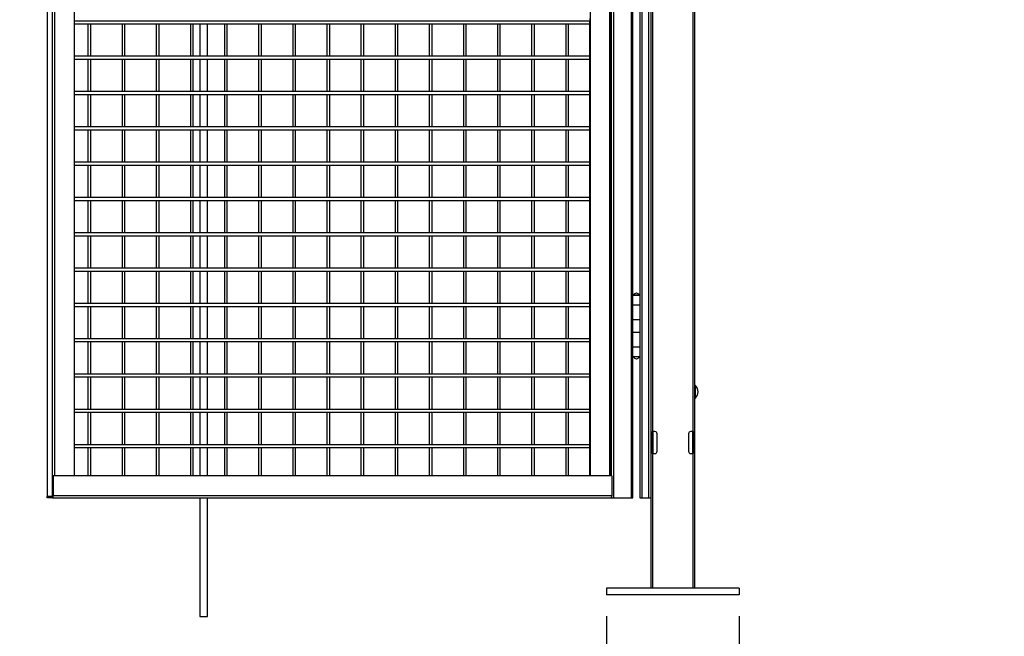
# Model space of a CAD drawing. Header units: inches. Extents: x 0.2 to 10.8, y 0.2 to 8.2.
# Tile 9 of 27: x 3.9 to 6.2, y 1.9 to 3.3. Entities that reach past the tile are written whole.
import ezdxf

# ---------------------------------------------------------------- set-up
doc = ezdxf.new("R2010")
doc.units = ezdxf.units.IN
doc.header["$MEASUREMENT"] = 0
doc.layers.add('DIMENSIONS', color=140, linetype='Continuous', lineweight=25)
doc.styles.add('SLDTEXTSTYLE0', font='TXT', dxfattribs={"width": 0.7})
doc.dimstyles.new('SLDDIMSTYLE0', dxfattribs={"dimtxt": 0.084961, "dimasz": 0.13, "dimexe": 0, "dimexo": 0.0625, "dimgap": 0.02124, "dimtad": 0, "dimtih": 1, "dimtoh": 1, "dimlfac": 24, "dimrnd": 1e-09, "dimzin": 12, "dimdsep": 46, "dimtxsty": 'SLDTEXTSTYLE0', "dimsah": 1, "dimcen": 0.09, "dimadec": 0, "dimazin": 3, "dimtfac": 1, "dimtofl": 0, "dimtmove": 0, "dimatfit": 3, "dimfxl": 0, "dimfrac": 2, "dimtolj": 1, "dimtzin": 12, "dimarcsym": 0})
doc.dimstyles.new('SLDDIMSTYLE1', dxfattribs={"dimtxt": 0.084961, "dimasz": 0.13, "dimexe": 0, "dimexo": 0.0625, "dimgap": 0.02124, "dimtad": 0, "dimtih": 1, "dimtoh": 1, "dimlfac": 24, "dimrnd": 1e-09, "dimzin": 4, "dimdsep": 46, "dimtxsty": 'SLDTEXTSTYLE0', "dimsah": 1, "dimcen": 0.09, "dimadec": 0, "dimazin": 1, "dimtfac": 1, "dimtmove": 0, "dimatfit": 0, "dimfxl": 0, "dimfrac": 2, "dimtolj": 1, "dimtzin": 12, "dimarcsym": 0})

# ---------------------------------------------------------------- blocks, each defined once
blk = doc.blocks.new('_D_3')
at = {"layer": 'DIMENSIONS'}
for p, q in [((2.5469, 1.9235), (2.5469, 1.5119)), ((5.2656, 1.9235), (5.2656, 1.5119)), ((2.5469, 1.6369), (3.5822, 1.6369)), ((3.6973, 1.6369), (3.6688, 1.6369)), ((3.6688, 1.6369), (3.6688, 1.5018)), ((4.0911, 1.6369), (4.1197, 1.6369)), ((4.1197, 1.6369), (4.1197, 1.5018)), ((5.2656, 1.6369), (4.2063, 1.6369)), ((3.6688, 1.5018), (3.6973, 1.5018)), ((4.1197, 1.5018), (4.0911, 1.5018))]:
    blk.add_line(p, q, dxfattribs=at)
for points in [[(2.5469, 1.6369), (2.6769, 1.6169), (2.6769, 1.6569)], [(5.2656, 1.6369), (5.1356, 1.6569), (5.1356, 1.6169)]]:
    blk.add_solid(points, dxfattribs=at)
at = {"layer": 'DIMENSIONS', "char_height": 0.08333, "attachment_point": 1, "style": 'SLDTEXTSTYLE0'}
for s, insert in [('65.25', (3.7327, 1.7633)), ('1657.4', (3.6973, 1.6093))]:
    blk.add_mtext(s, dxfattribs=dict(at, insert=insert))
blk = doc.blocks.new('_D_4')
at = {"layer": 'DIMENSIONS'}
for p, q in [((5.2656, 1.9235), (5.2656, 1.5119)), ((5.5781, 1.9235), (5.5781, 1.5119)), ((5.2656, 1.6369), (5.0156, 1.6369)), ((5.5781, 1.6369), (5.8165, 1.6369)), ((5.9316, 1.6369), (5.9031, 1.6369)), ((5.9031, 1.6369), (5.9031, 1.5018)), ((6.2548, 1.6369), (6.2833, 1.6369)), ((6.2833, 1.6369), (6.2833, 1.5018)), ((5.9031, 1.5018), (5.9316, 1.5018)), ((6.2833, 1.5018), (6.2548, 1.5018))]:
    blk.add_line(p, q, dxfattribs=at)
for points in [[(5.2656, 1.6369), (5.1356, 1.6569), (5.1356, 1.6169)], [(5.5781, 1.6369), (5.7081, 1.6169), (5.7081, 1.6569)]]:
    blk.add_solid(points, dxfattribs=at)
at = {"layer": 'DIMENSIONS', "char_height": 0.08333, "attachment_point": 1, "style": 'SLDTEXTSTYLE0'}
for s, insert in [('7.50', (5.967, 1.7633)), ('190.5', (5.9316, 1.6093))]:
    blk.add_mtext(s, dxfattribs=dict(at, insert=insert))

msp = doc.modelspace()

# ---------------------------------------------------------------- linework, layer by layer
for p, q in [((3.94568, 4.9505), (3.94568, 2.2057)), ((3.95792, 4.9505), (3.95792, 2.2057)), ((5.28295, 2.2027), (5.28295, 4.9527)), ((5.3234, 4.9527), (5.3234, 2.2027)), ((5.3493, 2.2027), (5.3493, 4.9527)), ((5.3643, 4.9527), (5.3643, 2.2027)), ((5.36982, 4.9527), (5.36982, 1.98916)), ((5.47398, 1.98916), (5.47398, 4.9527)), ((5.22694, 4.90141), (5.22694, 2.25479)), ((5.27261, 4.90141), (5.27261, 2.25479)), ((5.27617, 2.25479), (5.27617, 4.90141)), ((5.2767, 4.90141), (5.2767, 2.25479)), ((5.37482, 2.35895), (5.37482, 3.55687)), ((5.46898, 3.55687), (5.46898, 2.35895)), ((3.96379, 2.25479), (3.96379, 3.52272)), ((4.00947, 3.52562), (4.00947, 2.25479)), ((5.32718, 2.68082), (5.32718, 3.45218)), ((5.34377, 3.45218), (5.34377, 2.68082)), ((4.00947, 3.3277), (5.22551, 3.3277)), ((5.22616, 3.3277), (5.22551, 3.3277)), ((5.22616, 2.25479), (5.22616, 3.32831)), ((4.00947, 3.32104), (5.22616, 3.32104)), ((4.04231, 3.32104), (4.04231, 3.24437)), ((4.04898, 3.24437), (4.04898, 3.32104)), ((4.12281, 3.32104), (4.12281, 3.24437)), ((4.12947, 3.24437), (4.12947, 3.32104)), ((4.2033, 3.32104), (4.2033, 3.24437)), ((4.20997, 3.24437), (4.20997, 3.32104)), ((4.28379, 3.32104), (4.28379, 3.24437)), ((4.29046, 3.24437), (4.29046, 3.32104)), ((4.30641, 3.32104), (4.30641, 3.24437)), ((4.32464, 3.24437), (4.32464, 3.32104)), ((4.36429, 3.32104), (4.36429, 3.24437)), ((4.37095, 3.24437), (4.37095, 3.32104)), ((4.44478, 3.32104), (4.44478, 3.24437)), ((4.45145, 3.24437), (4.45145, 3.32104)), ((4.52527, 3.32104), (4.52527, 3.24437)), ((4.53194, 3.24437), (4.53194, 3.32104)), ((4.60577, 3.32104), (4.60577, 3.24437)), ((4.61243, 3.24437), (4.61243, 3.32104)), ((4.68626, 3.32104), (4.68626, 3.24437)), ((4.69293, 3.24437), (4.69293, 3.32104)), ((4.76676, 3.32104), (4.76676, 3.24437)), ((4.77342, 3.24437), (4.77342, 3.32104)), ((4.84725, 3.32104), (4.84725, 3.24437)), ((4.85392, 3.24437), (4.85392, 3.32104)), ((4.92774, 3.32104), (4.92774, 3.24437)), ((4.93441, 3.24437), (4.93441, 3.32104)), ((5.00824, 3.32104), (5.00824, 3.24437)), ((5.0149, 3.24437), (5.0149, 3.32104)), ((5.08873, 3.32104), (5.08873, 3.24437)), ((5.0954, 3.24437), (5.0954, 3.32104)), ((5.16922, 3.32104), (5.16922, 3.24437)), ((5.17589, 3.24437), (5.17589, 3.32104)), ((5.22616, 3.24437), (4.00947, 3.24437)), ((4.00947, 3.2377), (5.22616, 3.2377)), ((4.04231, 3.2377), (4.04231, 3.16104)), ((4.04898, 3.16104), (4.04898, 3.2377)), ((4.12281, 3.2377), (4.12281, 3.16104)), ((4.12947, 3.16104), (4.12947, 3.2377)), ((4.2033, 3.2377), (4.2033, 3.16104)), ((4.20997, 3.16104), (4.20997, 3.2377)), ((4.28379, 3.2377), (4.28379, 3.16104)), ((4.29046, 3.16104), (4.29046, 3.2377)), ((4.30641, 3.2377), (4.30641, 3.16104)), ((4.32464, 3.16104), (4.32464, 3.2377)), ((4.36429, 3.2377), (4.36429, 3.16104)), ((4.37095, 3.16104), (4.37095, 3.2377)), ((4.44478, 3.2377), (4.44478, 3.16104)), ((4.45145, 3.16104), (4.45145, 3.2377)), ((4.52527, 3.2377), (4.52527, 3.16104)), ((4.53194, 3.16104), (4.53194, 3.2377)), ((4.60577, 3.2377), (4.60577, 3.16104)), ((4.61243, 3.16104), (4.61243, 3.2377)), ((4.68626, 3.2377), (4.68626, 3.16104)), ((4.69293, 3.16104), (4.69293, 3.2377)), ((4.76676, 3.2377), (4.76676, 3.16104)), ((4.77342, 3.16104), (4.77342, 3.2377)), ((4.84725, 3.2377), (4.84725, 3.16104)), ((4.85392, 3.16104), (4.85392, 3.2377)), ((4.92774, 3.2377), (4.92774, 3.16104)), ((4.93441, 3.16104), (4.93441, 3.2377)), ((5.00824, 3.2377), (5.00824, 3.16104)), ((5.0149, 3.16104), (5.0149, 3.2377)), ((5.08873, 3.2377), (5.08873, 3.16104)), ((5.0954, 3.16104), (5.0954, 3.2377)), ((5.16922, 3.2377), (5.16922, 3.16104)), ((5.17589, 3.16104), (5.17589, 3.2377)), ((5.22616, 3.16104), (4.00947, 3.16104)), ((4.00947, 3.15437), (5.22616, 3.15437)), ((4.04231, 3.15437), (4.04231, 3.0777)), ((4.04898, 3.0777), (4.04898, 3.15437)), ((4.12281, 3.15437), (4.12281, 3.0777)), ((4.12947, 3.0777), (4.12947, 3.15437)), ((4.2033, 3.15437), (4.2033, 3.0777)), ((4.20997, 3.0777), (4.20997, 3.15437)), ((4.28379, 3.15437), (4.28379, 3.0777)), ((4.29046, 3.0777), (4.29046, 3.15437)), ((4.30641, 3.15437), (4.30641, 3.0777)), ((4.32464, 3.0777), (4.32464, 3.15437)), ((4.36429, 3.15437), (4.36429, 3.0777)), ((4.37095, 3.0777), (4.37095, 3.15437)), ((4.44478, 3.15437), (4.44478, 3.0777)), ((4.45145, 3.0777), (4.45145, 3.15437)), ((4.52527, 3.15437), (4.52527, 3.0777)), ((4.53194, 3.0777), (4.53194, 3.15437)), ((4.60577, 3.15437), (4.60577, 3.0777)), ((4.61243, 3.0777), (4.61243, 3.15437)), ((4.68626, 3.15437), (4.68626, 3.0777)), ((4.69293, 3.0777), (4.69293, 3.15437)), ((4.76676, 3.15437), (4.76676, 3.0777)), ((4.77342, 3.0777), (4.77342, 3.15437)), ((4.84725, 3.15437), (4.84725, 3.0777)), ((4.85392, 3.0777), (4.85392, 3.15437)), ((4.92774, 3.15437), (4.92774, 3.0777)), ((4.93441, 3.0777), (4.93441, 3.15437)), ((5.00824, 3.15437), (5.00824, 3.0777)), ((5.0149, 3.0777), (5.0149, 3.15437)), ((5.08873, 3.15437), (5.08873, 3.0777)), ((5.0954, 3.0777), (5.0954, 3.15437)), ((5.16922, 3.15437), (5.16922, 3.0777)), ((5.17589, 3.0777), (5.17589, 3.15437)), ((5.22616, 3.0777), (4.00947, 3.0777)), ((4.00947, 3.07104), (5.22616, 3.07104)), ((4.04231, 3.07104), (4.04231, 2.99437)), ((4.04898, 2.99437), (4.04898, 3.07104)), ((4.12281, 3.07104), (4.12281, 2.99437)), ((4.12947, 2.99437), (4.12947, 3.07104)), ((4.2033, 3.07104), (4.2033, 2.99437)), ((4.20997, 2.99437), (4.20997, 3.07104)), ((4.28379, 3.07104), (4.28379, 2.99437)), ((4.29046, 2.99437), (4.29046, 3.07104)), ((4.30641, 3.07104), (4.30641, 2.99437)), ((4.32464, 2.99437), (4.32464, 3.07104)), ((4.36429, 3.07104), (4.36429, 2.99437)), ((4.37095, 2.99437), (4.37095, 3.07104)), ((4.44478, 3.07104), (4.44478, 2.99437)), ((4.45145, 2.99437), (4.45145, 3.07104)), ((4.52527, 3.07104), (4.52527, 2.99437)), ((4.53194, 2.99437), (4.53194, 3.07104)), ((4.60577, 3.07104), (4.60577, 2.99437)), ((4.61243, 2.99437), (4.61243, 3.07104)), ((4.68626, 3.07104), (4.68626, 2.99437)), ((4.69293, 2.99437), (4.69293, 3.07104)), ((4.76676, 3.07104), (4.76676, 2.99437)), ((4.77342, 2.99437), (4.77342, 3.07104)), ((4.84725, 3.07104), (4.84725, 2.99437)), ((4.85392, 2.99437), (4.85392, 3.07104)), ((4.92774, 3.07104), (4.92774, 2.99437)), ((4.93441, 2.99437), (4.93441, 3.07104)), ((5.00824, 3.07104), (5.00824, 2.99437)), ((5.0149, 2.99437), (5.0149, 3.07104)), ((5.08873, 3.07104), (5.08873, 2.99437)), ((5.0954, 2.99437), (5.0954, 3.07104)), ((5.16922, 3.07104), (5.16922, 2.99437)), ((5.17589, 2.99437), (5.17589, 3.07104)), ((5.22616, 2.99437), (4.00947, 2.99437)), ((4.00947, 2.9877), (5.22616, 2.9877)), ((4.04231, 2.9877), (4.04231, 2.91104)), ((4.04898, 2.91104), (4.04898, 2.9877)), ((4.12281, 2.9877), (4.12281, 2.91104)), ((4.12947, 2.91104), (4.12947, 2.9877)), ((4.2033, 2.9877), (4.2033, 2.91104)), ((4.20997, 2.91104), (4.20997, 2.9877)), ((4.28379, 2.9877), (4.28379, 2.91104)), ((4.29046, 2.91104), (4.29046, 2.9877)), ((4.30641, 2.9877), (4.30641, 2.91104)), ((4.32464, 2.91104), (4.32464, 2.9877)), ((4.36429, 2.9877), (4.36429, 2.91104)), ((4.37095, 2.91104), (4.37095, 2.9877)), ((4.44478, 2.9877), (4.44478, 2.91104)), ((4.45145, 2.91104), (4.45145, 2.9877)), ((4.52527, 2.9877), (4.52527, 2.91104)), ((4.53194, 2.91104), (4.53194, 2.9877)), ((4.60577, 2.9877), (4.60577, 2.91104)), ((4.61243, 2.91104), (4.61243, 2.9877)), ((4.68626, 2.9877), (4.68626, 2.91104)), ((4.69293, 2.91104), (4.69293, 2.9877)), ((4.76676, 2.9877), (4.76676, 2.91104)), ((4.77342, 2.91104), (4.77342, 2.9877)), ((4.84725, 2.9877), (4.84725, 2.91104)), ((4.85392, 2.91104), (4.85392, 2.9877)), ((4.92774, 2.9877), (4.92774, 2.91104)), ((4.93441, 2.91104), (4.93441, 2.9877)), ((5.00824, 2.9877), (5.00824, 2.91104)), ((5.0149, 2.91104), (5.0149, 2.9877)), ((5.08873, 2.9877), (5.08873, 2.91104)), ((5.0954, 2.91104), (5.0954, 2.9877)), ((5.16922, 2.9877), (5.16922, 2.91104)), ((5.17589, 2.91104), (5.17589, 2.9877)), ((5.22616, 2.91104), (4.00947, 2.91104)), ((4.00947, 2.90437), (5.22616, 2.90437)), ((4.04231, 2.90437), (4.04231, 2.8277)), ((4.04898, 2.8277), (4.04898, 2.90437)), ((4.12281, 2.90437), (4.12281, 2.8277)), ((4.12947, 2.8277), (4.12947, 2.90437)), ((4.2033, 2.90437), (4.2033, 2.8277)), ((4.20997, 2.8277), (4.20997, 2.90437)), ((4.28379, 2.90437), (4.28379, 2.8277)), ((4.29046, 2.8277), (4.29046, 2.90437)), ((4.30641, 2.90437), (4.30641, 2.8277)), ((4.32464, 2.8277), (4.32464, 2.90437)), ((4.36429, 2.90437), (4.36429, 2.8277)), ((4.37095, 2.8277), (4.37095, 2.90437)), ((4.44478, 2.90437), (4.44478, 2.8277)), ((4.45145, 2.8277), (4.45145, 2.90437)), ((4.52527, 2.90437), (4.52527, 2.8277)), ((4.53194, 2.8277), (4.53194, 2.90437)), ((4.60577, 2.90437), (4.60577, 2.8277)), ((4.61243, 2.8277), (4.61243, 2.90437)), ((4.68626, 2.90437), (4.68626, 2.8277)), ((4.69293, 2.8277), (4.69293, 2.90437)), ((4.76676, 2.90437), (4.76676, 2.8277)), ((4.77342, 2.8277), (4.77342, 2.90437)), ((4.84725, 2.90437), (4.84725, 2.8277)), ((4.85392, 2.8277), (4.85392, 2.90437)), ((4.92774, 2.90437), (4.92774, 2.8277)), ((4.93441, 2.8277), (4.93441, 2.90437)), ((5.00824, 2.90437), (5.00824, 2.8277)), ((5.0149, 2.8277), (5.0149, 2.90437)), ((5.08873, 2.90437), (5.08873, 2.8277)), ((5.0954, 2.8277), (5.0954, 2.90437)), ((5.16922, 2.90437), (5.16922, 2.8277)), ((5.17589, 2.8277), (5.17589, 2.90437)), ((5.22616, 2.8277), (4.00947, 2.8277)), ((4.00947, 2.82104), (5.22616, 2.82104)), ((4.04231, 2.82104), (4.04231, 2.74437)), ((4.04898, 2.74437), (4.04898, 2.82104)), ((4.12281, 2.82104), (4.12281, 2.74437)), ((4.12947, 2.74437), (4.12947, 2.82104)), ((4.2033, 2.82104), (4.2033, 2.74437)), ((4.20997, 2.74437), (4.20997, 2.82104)), ((4.28379, 2.82104), (4.28379, 2.74437)), ((4.29046, 2.74437), (4.29046, 2.82104)), ((4.30641, 2.82104), (4.30641, 2.74437)), ((4.32464, 2.74437), (4.32464, 2.82104)), ((4.36429, 2.82104), (4.36429, 2.74437)), ((4.37095, 2.74437), (4.37095, 2.82104)), ((4.44478, 2.82104), (4.44478, 2.74437)), ((4.45145, 2.74437), (4.45145, 2.82104)), ((4.52527, 2.82104), (4.52527, 2.74437)), ((4.53194, 2.74437), (4.53194, 2.82104)), ((4.60577, 2.82104), (4.60577, 2.74437)), ((4.61243, 2.74437), (4.61243, 2.82104)), ((4.68626, 2.82104), (4.68626, 2.74437)), ((4.69293, 2.74437), (4.69293, 2.82104)), ((4.76676, 2.82104), (4.76676, 2.74437)), ((4.77342, 2.74437), (4.77342, 2.82104)), ((4.84725, 2.82104), (4.84725, 2.74437)), ((4.85392, 2.74437), (4.85392, 2.82104)), ((4.92774, 2.82104), (4.92774, 2.74437)), ((4.93441, 2.74437), (4.93441, 2.82104)), ((5.00824, 2.82104), (5.00824, 2.74437)), ((5.0149, 2.74437), (5.0149, 2.82104)), ((5.08873, 2.82104), (5.08873, 2.74437)), ((5.0954, 2.74437), (5.0954, 2.82104)), ((5.16922, 2.82104), (5.16922, 2.74437)), ((5.17589, 2.74437), (5.17589, 2.82104)), ((5.22616, 2.74437), (4.00947, 2.74437)), ((4.00947, 2.7377), (5.22616, 2.7377)), ((4.04231, 2.7377), (4.04231, 2.66104)), ((4.04898, 2.66104), (4.04898, 2.7377)), ((4.12281, 2.7377), (4.12281, 2.66104)), ((4.12947, 2.66104), (4.12947, 2.7377)), ((4.2033, 2.7377), (4.2033, 2.66104)), ((4.20997, 2.66104), (4.20997, 2.7377)), ((4.28379, 2.7377), (4.28379, 2.66104)), ((4.29046, 2.66104), (4.29046, 2.7377)), ((4.30641, 2.7377), (4.30641, 2.66104)), ((4.32464, 2.66104), (4.32464, 2.7377)), ((4.36429, 2.7377), (4.36429, 2.66104)), ((4.37095, 2.66104), (4.37095, 2.7377)), ((4.44478, 2.7377), (4.44478, 2.66104)), ((4.45145, 2.66104), (4.45145, 2.7377)), ((4.52527, 2.7377), (4.52527, 2.66104)), ((4.53194, 2.66104), (4.53194, 2.7377)), ((4.60577, 2.7377), (4.60577, 2.66104)), ((4.61243, 2.66104), (4.61243, 2.7377)), ((4.68626, 2.7377), (4.68626, 2.66104)), ((4.69293, 2.66104), (4.69293, 2.7377)), ((4.76676, 2.7377), (4.76676, 2.66104)), ((4.77342, 2.66104), (4.77342, 2.7377)), ((4.84725, 2.7377), (4.84725, 2.66104)), ((4.85392, 2.66104), (4.85392, 2.7377)), ((4.92774, 2.7377), (4.92774, 2.66104)), ((4.93441, 2.66104), (4.93441, 2.7377)), ((5.00824, 2.7377), (5.00824, 2.66104)), ((5.0149, 2.66104), (5.0149, 2.7377)), ((5.08873, 2.7377), (5.08873, 2.66104)), ((5.0954, 2.66104), (5.0954, 2.7377)), ((5.16922, 2.7377), (5.16922, 2.66104)), ((5.17589, 2.66104), (5.17589, 2.7377)), ((5.327, 2.68082), (5.327, 2.65791)), ((5.34492, 2.68082), (5.327, 2.68082)), ((5.32945, 2.68107), (5.34247, 2.68107)), ((5.33076, 2.68107), (5.33076, 2.68082)), ((5.34116, 2.68082), (5.34116, 2.68107)), ((5.34237, 2.68135), (5.34377, 2.68135)), ((5.34492, 2.65791), (5.34492, 2.68082)), ((5.22616, 2.66104), (4.00947, 2.66104)), ((4.00947, 2.65437), (5.22616, 2.65437)), ((4.04231, 2.65437), (4.04231, 2.5777)), ((4.04898, 2.5777), (4.04898, 2.65437)), ((4.12281, 2.65437), (4.12281, 2.5777)), ((4.12947, 2.5777), (4.12947, 2.65437)), ((4.2033, 2.65437), (4.2033, 2.5777)), ((4.20997, 2.5777), (4.20997, 2.65437)), ((4.28379, 2.65437), (4.28379, 2.5777)), ((4.29046, 2.5777), (4.29046, 2.65437)), ((4.30641, 2.65437), (4.30641, 2.5777)), ((4.32464, 2.5777), (4.32464, 2.65437)), ((4.36429, 2.65437), (4.36429, 2.5777)), ((4.37095, 2.5777), (4.37095, 2.65437)), ((4.44478, 2.65437), (4.44478, 2.5777)), ((4.45145, 2.5777), (4.45145, 2.65437)), ((4.52527, 2.65437), (4.52527, 2.5777)), ((4.53194, 2.5777), (4.53194, 2.65437)), ((4.60577, 2.65437), (4.60577, 2.5777)), ((4.61243, 2.5777), (4.61243, 2.65437)), ((4.68626, 2.65437), (4.68626, 2.5777)), ((4.69293, 2.5777), (4.69293, 2.65437)), ((4.76676, 2.65437), (4.76676, 2.5777)), ((4.77342, 2.5777), (4.77342, 2.65437)), ((4.84725, 2.65437), (4.84725, 2.5777)), ((4.85392, 2.5777), (4.85392, 2.65437)), ((4.92774, 2.65437), (4.92774, 2.5777)), ((4.93441, 2.5777), (4.93441, 2.65437)), ((5.00824, 2.65437), (5.00824, 2.5777)), ((5.0149, 2.5777), (5.0149, 2.65437)), ((5.08873, 2.65437), (5.08873, 2.5777)), ((5.0954, 2.5777), (5.0954, 2.65437)), ((5.16922, 2.65437), (5.16922, 2.5777)), ((5.17589, 2.5777), (5.17589, 2.65437)), ((5.327, 2.65791), (5.327, 2.62353)), ((5.327, 2.65791), (5.34492, 2.65791)), ((5.34492, 2.62353), (5.34492, 2.65791)), ((5.327, 2.62353), (5.34492, 2.62353)), ((5.327, 2.62249), (5.327, 2.59332)), ((5.34492, 2.62249), (5.327, 2.62249)), ((5.32718, 2.62249), (5.32718, 2.62353)), ((5.32969, 2.62353), (5.32969, 2.62249)), ((5.33076, 2.62353), (5.33076, 2.62249)), ((5.34116, 2.62249), (5.34116, 2.62353)), ((5.34377, 2.62353), (5.34377, 2.62249)), ((5.34492, 2.59332), (5.34492, 2.62249)), ((5.327, 2.59332), (5.327, 2.55895)), ((5.327, 2.59332), (5.34492, 2.59332)), ((5.34492, 2.55895), (5.34492, 2.59332)), ((5.22616, 2.5777), (4.00947, 2.5777)), ((4.00947, 2.57104), (5.22616, 2.57104)), ((4.04231, 2.57104), (4.04231, 2.49437)), ((4.04898, 2.49437), (4.04898, 2.57104)), ((4.12281, 2.57104), (4.12281, 2.49437)), ((4.12947, 2.49437), (4.12947, 2.57104)), ((4.2033, 2.57104), (4.2033, 2.49437)), ((4.20997, 2.49437), (4.20997, 2.57104)), ((4.28379, 2.57104), (4.28379, 2.49437)), ((4.29046, 2.49437), (4.29046, 2.57104)), ((4.30641, 2.57104), (4.30641, 2.49437)), ((4.32464, 2.49437), (4.32464, 2.57104)), ((4.36429, 2.57104), (4.36429, 2.49437)), ((4.37095, 2.49437), (4.37095, 2.57104)), ((4.44478, 2.57104), (4.44478, 2.49437)), ((4.45145, 2.49437), (4.45145, 2.57104)), ((4.52527, 2.57104), (4.52527, 2.49437)), ((4.53194, 2.49437), (4.53194, 2.57104)), ((4.60577, 2.57104), (4.60577, 2.49437)), ((4.61243, 2.49437), (4.61243, 2.57104)), ((4.68626, 2.57104), (4.68626, 2.49437)), ((4.69293, 2.49437), (4.69293, 2.57104)), ((4.76676, 2.57104), (4.76676, 2.49437)), ((4.77342, 2.49437), (4.77342, 2.57104)), ((4.84725, 2.57104), (4.84725, 2.49437)), ((4.85392, 2.49437), (4.85392, 2.57104)), ((4.92774, 2.57104), (4.92774, 2.49437)), ((4.93441, 2.49437), (4.93441, 2.57104)), ((5.00824, 2.57104), (5.00824, 2.49437)), ((5.0149, 2.49437), (5.0149, 2.57104)), ((5.08873, 2.57104), (5.08873, 2.49437)), ((5.0954, 2.49437), (5.0954, 2.57104)), ((5.16922, 2.57104), (5.16922, 2.49437)), ((5.17589, 2.49437), (5.17589, 2.57104)), ((5.327, 2.55895), (5.34492, 2.55895)), ((5.327, 2.55791), (5.327, 2.53499)), ((5.34492, 2.55791), (5.327, 2.55791)), ((5.32718, 2.55791), (5.32718, 2.55895)), ((5.32969, 2.55895), (5.32969, 2.55791)), ((5.33076, 2.55895), (5.33076, 2.55791)), ((5.34116, 2.55791), (5.34116, 2.55895)), ((5.34377, 2.55895), (5.34377, 2.55791)), ((5.34492, 2.53499), (5.34492, 2.55791)), ((5.34492, 2.53499), (5.327, 2.53499)), ((5.32718, 2.2027), (5.32718, 2.53499)), ((5.34377, 2.53499), (5.34377, 2.46833)), ((5.22616, 2.49437), (4.00947, 2.49437)), ((4.00947, 2.4877), (5.22616, 2.4877)), ((4.04231, 2.4877), (4.04231, 2.41104)), ((4.04898, 2.41104), (4.04898, 2.4877)), ((4.12281, 2.4877), (4.12281, 2.41104)), ((4.12947, 2.41104), (4.12947, 2.4877)), ((4.2033, 2.4877), (4.2033, 2.41104)), ((4.20997, 2.41104), (4.20997, 2.4877)), ((4.28379, 2.4877), (4.28379, 2.41104)), ((4.29046, 2.41104), (4.29046, 2.4877)), ((4.30641, 2.4877), (4.30641, 2.41104)), ((4.32464, 2.41104), (4.32464, 2.4877)), ((4.36429, 2.4877), (4.36429, 2.41104)), ((4.37095, 2.41104), (4.37095, 2.4877)), ((4.44478, 2.4877), (4.44478, 2.41104)), ((4.45145, 2.41104), (4.45145, 2.4877)), ((4.52527, 2.4877), (4.52527, 2.41104)), ((4.53194, 2.41104), (4.53194, 2.4877)), ((4.60577, 2.4877), (4.60577, 2.41104)), ((4.61243, 2.41104), (4.61243, 2.4877)), ((4.68626, 2.4877), (4.68626, 2.41104)), ((4.69293, 2.41104), (4.69293, 2.4877)), ((4.76676, 2.4877), (4.76676, 2.41104)), ((4.77342, 2.41104), (4.77342, 2.4877)), ((4.84725, 2.4877), (4.84725, 2.41104)), ((4.85392, 2.41104), (4.85392, 2.4877)), ((4.92774, 2.4877), (4.92774, 2.41104)), ((4.93441, 2.41104), (4.93441, 2.4877)), ((5.00824, 2.4877), (5.00824, 2.41104)), ((5.0149, 2.41104), (5.0149, 2.4877)), ((5.08873, 2.4877), (5.08873, 2.41104)), ((5.0954, 2.41104), (5.0954, 2.4877)), ((5.16922, 2.4877), (5.16922, 2.41104)), ((5.17589, 2.41104), (5.17589, 2.4877)), ((5.34377, 2.46833), (5.34377, 2.43708)), ((5.47524, 2.43794), (5.47524, 2.46747)), ((5.34377, 2.43708), (5.34377, 2.2027)), ((5.22616, 2.41104), (4.00947, 2.41104)), ((4.00947, 2.40437), (5.22616, 2.40437)), ((4.04231, 2.40437), (4.04231, 2.3277)), ((4.04898, 2.3277), (4.04898, 2.40437)), ((4.12281, 2.40437), (4.12281, 2.3277)), ((4.12947, 2.3277), (4.12947, 2.40437)), ((4.2033, 2.40437), (4.2033, 2.3277)), ((4.20997, 2.3277), (4.20997, 2.40437)), ((4.28379, 2.40437), (4.28379, 2.3277)), ((4.29046, 2.3277), (4.29046, 2.40437)), ((4.30641, 2.40437), (4.30641, 2.3277)), ((4.32464, 2.3277), (4.32464, 2.40437)), ((4.36429, 2.40437), (4.36429, 2.3277)), ((4.37095, 2.3277), (4.37095, 2.40437)), ((4.44478, 2.40437), (4.44478, 2.3277)), ((4.45145, 2.3277), (4.45145, 2.40437)), ((4.52527, 2.40437), (4.52527, 2.3277)), ((4.53194, 2.3277), (4.53194, 2.40437)), ((4.60577, 2.40437), (4.60577, 2.3277)), ((4.61243, 2.3277), (4.61243, 2.40437)), ((4.68626, 2.40437), (4.68626, 2.3277)), ((4.69293, 2.3277), (4.69293, 2.40437)), ((4.76676, 2.40437), (4.76676, 2.3277)), ((4.77342, 2.3277), (4.77342, 2.40437)), ((4.84725, 2.40437), (4.84725, 2.3277)), ((4.85392, 2.3277), (4.85392, 2.40437)), ((4.92774, 2.40437), (4.92774, 2.3277)), ((4.93441, 2.3277), (4.93441, 2.40437)), ((5.00824, 2.40437), (5.00824, 2.3277)), ((5.0149, 2.3277), (5.0149, 2.40437)), ((5.08873, 2.40437), (5.08873, 2.3277)), ((5.0954, 2.3277), (5.0954, 2.40437)), ((5.16922, 2.40437), (5.16922, 2.3277)), ((5.17589, 2.3277), (5.17589, 2.40437)), ((5.37398, 2.35895), (5.37482, 2.35895)), ((5.37398, 2.30687), (5.37398, 2.35895)), ((5.3794, 2.35895), (5.37482, 2.35895)), ((5.37482, 2.35895), (5.37482, 2.30687)), ((5.38482, 2.31229), (5.38482, 2.35354)), ((5.45898, 2.35354), (5.45898, 2.31229)), ((5.46898, 2.35895), (5.4644, 2.35895)), ((5.46898, 2.35895), (5.46982, 2.35895)), ((5.46898, 2.30687), (5.46898, 2.35895)), ((5.46982, 2.35895), (5.46982, 2.30687)), ((5.22616, 2.3277), (4.00947, 2.3277)), ((4.00947, 2.32104), (5.22616, 2.32104)), ((4.04231, 2.32104), (4.04231, 2.25479)), ((4.04898, 2.25479), (4.04898, 2.32104)), ((4.12281, 2.32104), (4.12281, 2.25479)), ((4.12947, 2.25479), (4.12947, 2.32104)), ((4.2033, 2.32104), (4.2033, 2.25479)), ((4.20997, 2.25479), (4.20997, 2.32104)), ((4.28379, 2.32104), (4.28379, 2.25479)), ((4.29046, 2.25479), (4.29046, 2.32104)), ((4.30641, 2.32104), (4.30641, 2.25479)), ((4.32464, 2.25479), (4.32464, 2.32104)), ((4.36429, 2.32104), (4.36429, 2.25479)), ((4.37095, 2.25479), (4.37095, 2.32104)), ((4.44478, 2.32104), (4.44478, 2.25479)), ((4.45145, 2.25479), (4.45145, 2.32104)), ((4.52527, 2.32104), (4.52527, 2.25479)), ((4.53194, 2.25479), (4.53194, 2.32104)), ((4.60577, 2.32104), (4.60577, 2.25479)), ((4.61243, 2.25479), (4.61243, 2.32104)), ((4.68626, 2.32104), (4.68626, 2.25479)), ((4.69293, 2.25479), (4.69293, 2.32104)), ((4.76676, 2.32104), (4.76676, 2.25479)), ((4.77342, 2.25479), (4.77342, 2.32104)), ((4.84725, 2.32104), (4.84725, 2.25479)), ((4.85392, 2.25479), (4.85392, 2.32104)), ((4.92774, 2.32104), (4.92774, 2.25479)), ((4.93441, 2.25479), (4.93441, 2.32104)), ((5.00824, 2.32104), (5.00824, 2.25479)), ((5.0149, 2.25479), (5.0149, 2.32104)), ((5.08873, 2.32104), (5.08873, 2.25479)), ((5.0954, 2.25479), (5.0954, 2.32104)), ((5.16922, 2.32104), (5.16922, 2.25479)), ((5.17589, 2.25479), (5.17589, 2.32104)), ((5.37482, 2.30687), (5.37398, 2.30687)), ((5.37482, 1.98916), (5.37482, 2.30687)), ((5.37482, 2.30687), (5.3794, 2.30687)), ((5.4644, 2.30687), (5.46898, 2.30687)), ((5.46898, 2.30687), (5.46898, 1.98916)), ((5.46982, 2.30687), (5.46898, 2.30687)), ((3.95916, 2.2075), (3.95916, 2.25479)), ((3.95916, 2.25479), (3.95993, 2.25479)), ((3.95993, 2.25479), (3.95993, 2.2075)), ((5.27802, 2.25479), (3.95993, 2.25479)), ((5.27802, 2.25479), (5.27802, 2.2075)), ((5.27802, 2.2075), (3.95993, 2.2075)), ((3.94568, 2.2057), (3.95792, 2.2057)), ((3.94645, 2.2027), (3.94645, 2.2057)), ((3.95869, 2.2057), (3.94645, 2.2057)), ((3.95869, 2.2027), (3.94645, 2.2027)), ((3.95869, 2.2027), (5.27678, 2.2027)), ((4.30641, 2.2027), (4.30641, 1.92276)), ((4.32464, 1.92276), (4.32464, 2.2027)), ((5.27678, 2.2027), (5.28295, 2.2027)), ((5.28295, 2.2027), (5.3234, 2.2027)), ((5.3234, 2.2027), (5.32718, 2.2027)), ((5.34377, 2.2027), (5.3493, 2.2027)), ((5.3493, 2.2027), (5.3643, 2.2027)), ((5.3643, 2.2027), (5.36982, 2.2027)), ((5.26565, 1.98916), (5.26565, 1.97354)), ((5.57815, 1.98916), (5.26565, 1.98916)), ((5.57815, 1.98916), (5.57815, 1.97354)), ((5.57815, 1.97354), (5.26565, 1.97354)), ((4.30641, 1.92276), (4.32464, 1.92276))]:
    msp.add_line(p, q)
at = {"flags": 128}
msp.add_lwpolyline([(5.22551, 3.3277), (5.22579, 3.32781), (5.22605, 3.32812), (5.2263, 3.32863), (5.22652, 3.32932), (5.2267, 3.33016), (5.22683, 3.33111), (5.22691, 3.33215), (5.22694, 3.33322)], dxfattribs=at)
for centre, radius, start, end in [((5.33544, 2.67885), 0.00639, 90, 159.64898), ((5.33648, 2.67885), 0.00639, 20.35102, 90), ((5.33544, 2.53721), 0.00639, 200.35102, 270), ((5.33648, 2.53721), 0.00639, 270, 339.64898), ((5.47472, 2.46695), 0.000733, 44.76533, 180), ((5.46035, 2.4527), 0.02096, 315.23467, 44.76533), ((5.47472, 2.43846), 0.000733, 180, 315.23467), ((5.3794, 2.35354), 0.00542, 0, 90), ((5.4644, 2.35354), 0.00542, 90, 180), ((5.3794, 2.31229), 0.00542, 270, 0), ((5.4644, 2.31229), 0.00542, 180, 270), ((3.95437, 2.20638), 0.00568, 319.60931, 11.36905), ((3.95707, 2.20708), 0.00213, 319.60931, 11.36905), ((5.27245, 2.20638), 0.00568, 319.60931, 11.36905)]:
    msp.add_arc(centre, radius, start, end)
msp.add_open_spline([(5.33641, 2.68524), (5.33634, 2.68524), (5.33623, 2.68524), (5.33596, 2.68524), (5.33582, 2.68524), (5.3357, 2.68524)], degree=3, knots=[0, 0, 0, 0, 0.5, 0.5, 1, 1, 1, 1])
msp.add_open_spline([(5.33551, 2.53082), (5.33537, 2.53082), (5.33545, 2.53082), (5.3357, 2.53082)], degree=3)

# ---------------------------------------------------------------- dimensions: what is measured, and where the dimension line sits
at = {"layer": 'DIMENSIONS'}
for p1, dimstyle, picture, middle in [((2.5469, 1.97354), 'SLDDIMSTYLE0', '_D_3', (3.89423, 1.63687)), ((5.57815, 1.97354), 'SLDDIMSTYLE1', '_D_4', (6.0932, 1.63687))]:
    dim = msp.add_linear_dim(base=(5.26565, 1.63687), p1=p1, p2=(5.26565, 1.97354), dimstyle=dimstyle, dxfattribs=at)
    dim.commit()
    dim.dimension.update_dxf_attribs({"geometry": picture, "text_midpoint": middle, "dimtype": 160})

doc.saveas('drawing.dxf')
